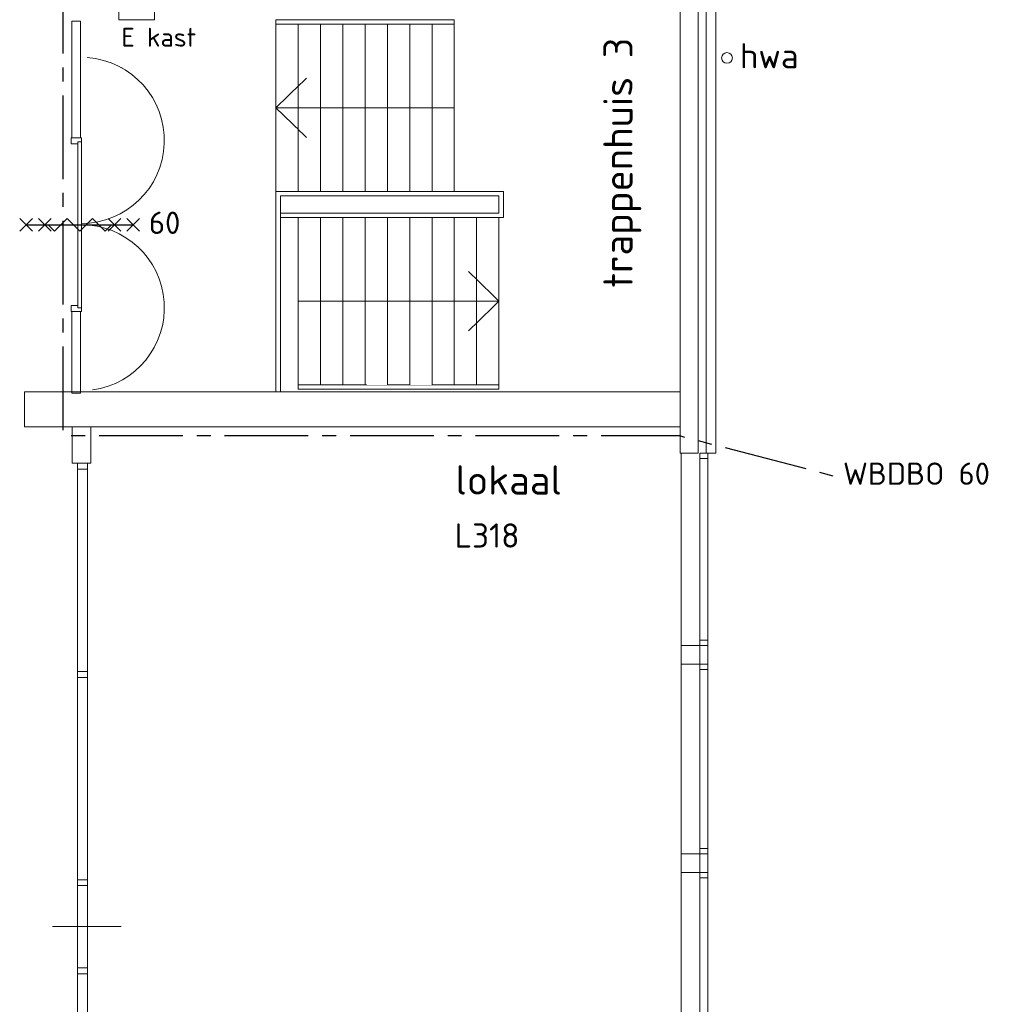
# Model space of a CAD drawing. Header units: millimetres. Extents: x -126050 to 29524, y -41406 to 36511.
# Tile 11 of 14: x -25075 to -14174, y -15178 to -4145. Entities that reach past the tile are written whole.
import ezdxf

# ---------------------------------------------------------------- set-up
doc = ezdxf.new("R2010")
doc.units = ezdxf.units.MM
doc.header["$LTSCALE"] = 100
doc.linetypes.add('B0202', pattern=[28.125, 18.75, -3.125, 3.125, -3.125])
for name, color, linetype in [('AL65_BEVEILIGING', 1, 'Continuous'), ('AT1A_TEKST', 2, 'Continuous'), ('br.compartimentering', 4, 'B0202')]:
    doc.layers.add(name, color=color, linetype=linetype)
doc.layers.add('None', color=7, linetype='Continuous', lineweight=5)
doc.styles.add('03_100', font='isocpeur.ttf')
doc.styles.add('Tekton Plus Regular', font='isocpeur.ttf')

# ---------------------------------------------------------------- blocks, each defined once
blk = doc.blocks.new('Group-57')
at = {"color": 8, "linetype": 'Continuous', "lineweight": 5}
blk.add_wipeout([(45017.5, -5977.7), (45131.5, -5977.7), (45131.5, -12686.7), (45017.5, -12686.7)], dxfattribs=at).dxf.layer = 'None'
at = {"layer": 'None', "color": 8, "linetype": 'Continuous', "lineweight": 5}
blk.add_lwpolyline([(45017.5, -5977.7), (45131.5, -5977.7), (45131.5, -12686.7), (45017.5, -12686.7)], close=True, dxfattribs=at)
at = {"color": 8, "linetype": 'Continuous', "lineweight": 5}
for points in [[(45017.5, -5977.7), (45131.5, -5977.7), (45131.5, -6043.7), (45017.5, -6043.7)], [(45017.5, -8310.7), (45131.5, -8310.7), (45131.5, -8376.7), (45017.5, -8376.7)], [(45017.5, -10643.7), (45131.5, -10643.7), (45131.5, -10709.7), (45017.5, -10709.7)], [(45017.5, -11631.7), (45131.5, -11631.7), (45131.5, -11697.7), (45017.5, -11697.7)], [(45017.5, -12619.7), (45131.5, -12619.7), (45131.5, -12686.7), (45017.5, -12686.7)]]:
    blk.add_wipeout(points, dxfattribs=at).dxf.layer = 'None'
at = {"layer": 'None', "color": 8, "linetype": 'Continuous', "lineweight": 5}
for points in [[(45017.5, -5977.7), (45131.5, -5977.7), (45131.5, -6043.7), (45017.5, -6043.7)], [(45017.5, -8310.7), (45131.5, -8310.7), (45131.5, -8376.7), (45017.5, -8376.7)], [(45017.5, -10643.7), (45131.5, -10643.7), (45131.5, -10709.7), (45017.5, -10709.7)], [(45017.5, -11631.7), (45131.5, -11631.7), (45131.5, -11697.7), (45017.5, -11697.7)], [(45017.5, -12619.7), (45131.5, -12619.7), (45131.5, -12686.7), (45017.5, -12686.7)]]:
    blk.add_lwpolyline(points, close=True, dxfattribs=at)
blk = doc.blocks.new('Group-83')
at = {"layer": 'None', "color": 8, "insert": (52442, -1271), "char_height": 279.98, "attachment_point": 1, "line_spacing_factor": 0.981329, "style": 'Tekton Plus Regular'}
blk.add_mtext('{\\H1.005x;\\lhwa}', dxfattribs=at)
at = {"color": 8, "linetype": 'Continuous', "lineweight": 5}
blk.add_wipeout([(52340, -1394), (52358, -1436), (52340, -1479), (52297, -1496), (52254, -1478), (52237, -1435), (52256, -1393), (52298, -1376)], dxfattribs=at).dxf.layer = 'None'
at = {"layer": 'None', "color": 8, "linetype": 'Continuous', "lineweight": 5}
blk.add_circle((52298, -1436), 60.1, dxfattribs=at)
blk = doc.blocks.new('60min br.w.')
at = {"layer": 'AL65_BEVEILIGING'}
for p, q in [((-671, 71), (-529, -71)), ((-671, -71), (-529, 71)), ((-600, 0), (600, 0)), ((-461, 71), (-319, -71)), ((-461, -71), (-319, 71)), ((319, -71), (461, 71)), ((319, 71), (461, -71)), ((529, -71), (671, 71)), ((529, 71), (671, -71))]:
    blk.add_line(p, q, dxfattribs=at)
blk.add_lwpolyline([(-351, 0), (-280, -71), (-139, 71), (3, -71), (144, 71), (286, -71), (356, 0)], dxfattribs=at)
at = {"layer": 'AL65_BEVEILIGING', "style": '03_100'}
blk.add_text('60', height=250, dxfattribs=at).set_placement((777, -104))

msp = doc.modelspace()

# ---------------------------------------------------------------- linework, layer by layer
at = {"layer": 'None', "color": 8, "linetype": 'Continuous', "lineweight": 5}
msp.add_line((-17662, -9001), (-17662, -36713), dxfattribs=at)
msp.add_lwpolyline([(-23964, -4046), (-23564, -4046), (-23564, -4146), (-23964, -4146)], close=True, dxfattribs=at)
at = {"layer": 'None', "color": 140, "linetype": 'Continuous', "lineweight": 15}
msp.add_lwpolyline([(-24393, -5470), (-24393, -5469), (-24393, -5265), (-24393, -4457), (-24393, -4160), (-24490, -4160), (-24490, -5265), (-24490, -5469), (-24490, -5470)], close=True, dxfattribs=at)

# ---------------------------------------------------------------- block references
at = {"layer": 'None', "color": 7}
for name in ['Group-83', 'Group-57']:
    msp.add_blockref(name, (-69446, -3138), dxfattribs=at)

# ---------------------------------------------------------------- texts
at = {"layer": 'AT1A_TEKST', "style": '03_100'}
msp.add_text('WBDBO 60', height=250, dxfattribs=at).set_placement((-15848, -9357))

# ---------------------------------------------------------------- wipeouts: each hides what was drawn before it
at = {"color": 43, "linetype": 'Continuous', "lineweight": 9}
msp.add_wipeout([(-23936, -4681), (-23093, -4681), (-23093, -4338), (-23936, -4338)], dxfattribs=at).dxf.layer = 'None'
at = {"color": 1, "linetype": 'Continuous', "lineweight": 35}
for points in [[(-18083, -7150), (-18083, -4349), (-18616, -4349), (-18616, -7150)], [(-20192, -9590), (-18933, -9590), (-18933, -9057), (-20192, -9057)]]:
    msp.add_wipeout(points, dxfattribs=at).dxf.layer = 'None'
at = {"color": 140, "linetype": 'Continuous', "lineweight": 15}
msp.add_wipeout([(-25022, -8316), (-17672, -8316), (-17672, -8706), (-25022, -8706)], dxfattribs=at).dxf.layer = 'None'
at = {"color": 8, "linetype": 'Continuous', "lineweight": 5}
msp.add_wipeout([(-17452, -9001), (-17362, -9001), (-17362, -36713), (-17452, -36713)], dxfattribs=at).dxf.layer = 'None'
at = {"color": 92, "linetype": 'Continuous', "lineweight": 25}
msp.add_wipeout([(-20201, -10163), (-19397, -10163), (-19397, -9722), (-20201, -9722)], dxfattribs=at).dxf.layer = 'None'

# ---------------------------------------------------------------- next in the draw order: linework, layer by layer
at = {"layer": 'None', "color": 8, "linetype": 'Continuous', "lineweight": 5}
msp.add_line((-24708, -14306), (-23938, -14306), dxfattribs=at)
at = {"layer": 'None', "color": 140, "linetype": 'Continuous', "lineweight": 15}
for points in [[(-24393, -7414), (-24393, -7414), (-24393, -7557), (-24393, -8123), (-24393, -8331), (-24490, -8331), (-24490, -7557), (-24490, -7414), (-24490, -7414)], [(-25022, -8316), (-17672, -8316), (-17672, -8706), (-25022, -8706)]]:
    msp.add_lwpolyline(points, close=True, dxfattribs=at)
at = {"layer": 'None', "color": 8, "linetype": 'Continuous', "lineweight": 5}
msp.add_lwpolyline([(-17452, -9001), (-17362, -9001), (-17362, -36713), (-17452, -36713)], close=True, dxfattribs=at)

# ---------------------------------------------------------------- next in the draw order: texts
at = {"layer": 'None', "color": 43, "insert": (-23936, -4236), "char_height": 211.5, "attachment_point": 1, "line_spacing_factor": 0.980773, "style": 'Tekton Plus Regular'}
msp.add_mtext('E kast', dxfattribs=at)
at = {"layer": 'None', "color": 1, "insert": (-18534, -7150), "char_height": 327.86, "attachment_point": 1, "rotation": 90, "line_spacing_factor": 0.978292, "style": 'Tekton Plus Regular'}
msp.add_mtext('trappenhuis 3', dxfattribs=at)
at = {"layer": 'None', "color": 1, "insert": (-20192, -9138), "char_height": 328.5, "attachment_point": 1, "line_spacing_factor": 0.978292, "style": 'Tekton Plus Regular'}
msp.add_mtext('lokaal ', dxfattribs=at)
at = {"layer": 'None', "color": 92, "insert": (-20201, -9789), "char_height": 271.4, "attachment_point": 1, "line_spacing_factor": 0.978292, "style": 'Tekton Plus Regular'}
msp.add_mtext('L318', dxfattribs=at)

# ---------------------------------------------------------------- next in the draw order: wipeouts: each hides what was drawn before it
at = {"color": 140, "linetype": 'Continuous', "lineweight": 15}
for points in [[(-17382, -3730), (-17272, -3730), (-17272, -3840), (-17272, -8567), (-17272, -8785), (-17272, -9001), (-17382, -9001), (-17382, -8785), (-17382, -8567), (-17382, -8365), (-17382, -3840), (-17472, -3840), (-17472, -8237), (-17472, -8790), (-17472, -9001), (-17672, -9001), (-17672, -8790), (-17672, -8460), (-17672, -8237), (-17672, -6965), (-17672, -3840), (-17672, -3730), (-17472, -3730)], [(-24486, -8706), (-24276, -8706), (-24276, -9116), (-24486, -9116)]]:
    msp.add_wipeout(points, dxfattribs=at).dxf.layer = 'None'
at = {"color": 255, "linetype": 'Continuous', "lineweight": 5}
msp.add_wipeout([(-24560, -5470), (-24360, -5470), (-24360, -7414), (-24560, -7414)], dxfattribs=at).dxf.layer = 'None'
at = {"color": 8, "linetype": 'Continuous', "lineweight": 5}
for points in [[(-17452, -11098), (-17362, -11098), (-17362, -11158), (-17452, -11158)], [(-17452, -11368), (-17362, -11368), (-17362, -11428), (-17452, -11428)], [(-17452, -13431), (-17362, -13431), (-17362, -13491), (-17452, -13491)], [(-17452, -13701), (-17362, -13701), (-17362, -13761), (-17452, -13761)]]:
    msp.add_wipeout(points, dxfattribs=at).dxf.layer = 'None'

# ---------------------------------------------------------------- next in the draw order: linework, layer by layer
at = {"layer": 'None', "color": 140, "linetype": 'Continuous', "lineweight": 15}
for points in [[(-17382, -3730), (-17272, -3730), (-17272, -3840), (-17272, -8567), (-17272, -8785), (-17272, -9001), (-17382, -9001), (-17382, -8785), (-17382, -8567), (-17382, -8365), (-17382, -3840), (-17472, -3840), (-17472, -8237), (-17472, -8790), (-17472, -9001), (-17672, -9001), (-17672, -8790), (-17672, -8460), (-17672, -8237), (-17672, -6965), (-17672, -3840), (-17672, -3730), (-17472, -3730)], [(-24486, -8706), (-24276, -8706), (-24276, -9116), (-24486, -9116)]]:
    msp.add_lwpolyline(points, close=True, dxfattribs=at)
at = {"layer": 'None', "color": 8, "linetype": 'Continuous', "lineweight": 5}
for points in [[(-17452, -11098), (-17362, -11098), (-17362, -11158), (-17452, -11158)], [(-17452, -11368), (-17362, -11368), (-17362, -11428), (-17452, -11428)], [(-17452, -13431), (-17362, -13431), (-17362, -13491), (-17452, -13491)], [(-17452, -13701), (-17362, -13701), (-17362, -13761), (-17452, -13761)]]:
    msp.add_lwpolyline(points, close=True, dxfattribs=at)

# ---------------------------------------------------------------- next in the draw order: wipeouts: each hides what was drawn before it
at = {"color": 140, "linetype": 'Continuous', "lineweight": 15}
for points in [[(-24384, -5537), (-24384, -5470), (-24498, -5470), (-24498, -5537)], [(-24498, -7347), (-24384, -7347), (-24384, -7414), (-24498, -7414)]]:
    msp.add_wipeout(points, dxfattribs=at).dxf.layer = 'None'

# ---------------------------------------------------------------- next in the draw order: linework, layer by layer
at = {"layer": 'None', "color": 140, "linetype": 'Continuous', "lineweight": 15}
for points in [[(-24384, -5537), (-24384, -5470), (-24498, -5470), (-24498, -5537)], [(-24498, -7347), (-24384, -7347), (-24384, -7414), (-24498, -7414)]]:
    msp.add_lwpolyline(points, close=True, dxfattribs=at)

# ---------------------------------------------------------------- next in the draw order: wipeouts: each hides what was drawn before it
at = {"color": 8, "linetype": 'Continuous', "lineweight": 5}
msp.add_wipeout([(-17452, -9001), (-17362, -9001), (-17362, -9061), (-17452, -9061)], dxfattribs=at).dxf.layer = 'None'
at = {"color": 140, "linetype": 'Continuous', "lineweight": 15}
for points in [[(-17662, -11158), (-17452, -11158), (-17452, -11368), (-17662, -11368)], [(-17662, -13491), (-17452, -13491), (-17452, -13701), (-17662, -13701)]]:
    msp.add_wipeout(points, dxfattribs=at).dxf.layer = 'None'

# ---------------------------------------------------------------- next in the draw order: linework, layer by layer
at = {"layer": 'None', "color": 8, "linetype": 'Continuous', "lineweight": 5}
msp.add_lwpolyline([(-17452, -9001), (-17362, -9001), (-17362, -9061), (-17452, -9061)], close=True, dxfattribs=at)
at = {"layer": 'None', "color": 140, "linetype": 'Continuous', "lineweight": 15}
for points in [[(-17662, -11158), (-17452, -11158), (-17452, -11368), (-17662, -11368)], [(-17662, -13491), (-17452, -13491), (-17452, -13701), (-17662, -13701)]]:
    msp.add_lwpolyline(points, close=True, dxfattribs=at)

# ---------------------------------------------------------------- next in the draw order: wipeouts: each hides what was drawn before it
at = {"color": 140, "linetype": 'Continuous', "lineweight": 15}
msp.add_wipeout([(-24424, -6442), (-24384, -6442), (-24384, -7372), (-24424, -7372)], dxfattribs=at).dxf.layer = 'None'

# ---------------------------------------------------------------- next in the draw order: linework, layer by layer
at = {"layer": 'None', "color": 140, "linetype": 'Continuous', "lineweight": 15}
msp.add_lwpolyline([(-24424, -6442), (-24384, -6442), (-24384, -7372), (-24424, -7372)], close=True, dxfattribs=at)

# ---------------------------------------------------------------- next in the draw order: wipeouts: each hides what was drawn before it
at = {"color": 140, "linetype": 'Continuous', "lineweight": 15}
msp.add_wipeout([(-24384, -6442), (-24384, -5512), (-24424, -5512), (-24424, -6442)], dxfattribs=at).dxf.layer = 'None'

# ---------------------------------------------------------------- next in the draw order: linework, layer by layer
at = {"layer": 'br.compartimentering', "color": 4, "linetype": 'B0202', "ltscale": 0.5, "flags": 128}
msp.add_lwpolyline([(-19147, -3084), (-19548, -4045), (-24590, -4045), (-24590, -8806), (-17684, -8806), (-15931, -9262)], dxfattribs=at)
at = {"layer": 'None', "color": 140, "linetype": 'Continuous', "lineweight": 15}
msp.add_lwpolyline([(-24384, -6442), (-24384, -5512), (-24424, -5512), (-24424, -6442)], close=True, dxfattribs=at)
for centre, start, end in [((-24384, -5498), 270, 85.8892), ((-24384, -7372), 277.7453, 90)]:
    msp.add_arc(centre, 930, start, end, dxfattribs=at)

# ---------------------------------------------------------------- next in the draw order: block references
at = {"layer": 'AL65_BEVEILIGING'}
msp.add_blockref('60min br.w.', (-24404, -6442), dxfattribs=at)

# ---------------------------------------------------------------- next in the draw order: wipeouts: each hides what was drawn before it
at = {"color": 8, "linetype": 'Continuous', "lineweight": 5}
for points in [[(-22204, -4146), (-20204, -4146), (-20204, -4194), (-22204, -4194)], [(-20704, -6361), (-20704, -6763), (-20522, -6361)], [(-21954, -8237), (-19704, -8237), (-19704, -8286), (-21954, -8286)]]:
    msp.add_wipeout(points, dxfattribs=at).dxf.layer = 'None'

# ---------------------------------------------------------------- next in the draw order: linework, layer by layer
at = {"layer": 'None', "color": 8, "linetype": 'Continuous', "lineweight": 5}
for points in [[(-22204, -4146), (-20204, -4146), (-20204, -4194), (-22204, -4194)], [(-21954, -8237), (-19704, -8237), (-19704, -8286), (-21954, -8286)]]:
    msp.add_lwpolyline(points, close=True, dxfattribs=at)

# ---------------------------------------------------------------- next in the draw order: wipeouts: each hides what was drawn before it
at = {"color": 8, "linetype": 'Continuous', "lineweight": 5}
for points in [[(-21454, -4194), (-21204, -4194), (-21204, -6071), (-21454, -6071)], [(-20454, -4194), (-20204, -4194), (-20204, -6071), (-20454, -6071)], [(-19954, -6361), (-19704, -6361), (-19704, -8237), (-19954, -8237)]]:
    msp.add_wipeout(points, dxfattribs=at).dxf.layer = 'None'

# ---------------------------------------------------------------- next in the draw order: linework, layer by layer
at = {"layer": 'None', "color": 8, "linetype": 'Continuous', "lineweight": 5}
for points in [[(-21454, -4194), (-21204, -4194), (-21204, -6071), (-21454, -6071)], [(-20454, -4194), (-20204, -4194), (-20204, -6071), (-20454, -6071)], [(-19954, -6361), (-19704, -6361), (-19704, -8237), (-19954, -8237)]]:
    msp.add_lwpolyline(points, close=True, dxfattribs=at)

# ---------------------------------------------------------------- next in the draw order: wipeouts: each hides what was drawn before it
at = {"color": 8, "linetype": 'Continuous', "lineweight": 5}
for points in [[(-20704, -4194), (-20454, -4194), (-20454, -6071), (-20704, -6071)], [(-20204, -6361), (-19954, -6361), (-19954, -8237), (-20204, -8237)]]:
    msp.add_wipeout(points, dxfattribs=at).dxf.layer = 'None'

# ---------------------------------------------------------------- next in the draw order: linework, layer by layer
at = {"layer": 'None', "color": 8, "linetype": 'Continuous', "lineweight": 5}
for q in [(-20046, -6966), (-20046, -7632)]:
    msp.add_line((-19704, -7299), q, dxfattribs=at)
for points in [[(-20704, -4194), (-20454, -4194), (-20454, -6071), (-20704, -6071)], [(-20204, -6361), (-19954, -6361), (-19954, -8237), (-20204, -8237)]]:
    msp.add_lwpolyline(points, close=True, dxfattribs=at)

# ---------------------------------------------------------------- next in the draw order: wipeouts: each hides what was drawn before it
at = {"color": 8, "linetype": 'Continuous', "lineweight": 5}
for points in [[(-20954, -4194), (-20704, -4194), (-20704, -6071), (-20954, -6071)], [(-20204, -6361), (-20338, -6361), (-20454, -6616), (-20454, -8237), (-20204, -8237)]]:
    msp.add_wipeout(points, dxfattribs=at).dxf.layer = 'None'

# ---------------------------------------------------------------- next in the draw order: linework, layer by layer
at = {"layer": 'None', "color": 8, "linetype": 'Continuous', "lineweight": 5}
msp.add_lwpolyline([(-20954, -4194), (-20704, -4194), (-20704, -6071), (-20954, -6071)], close=True, dxfattribs=at)

# ---------------------------------------------------------------- next in the draw order: wipeouts: each hides what was drawn before it
at = {"color": 8, "linetype": 'Continuous', "lineweight": 5}
msp.add_wipeout([(-20454, -8237), (-20454, -6616), (-20704, -7169), (-20704, -8237)], dxfattribs=at).dxf.layer = 'None'

# ---------------------------------------------------------------- next in the draw order: linework, layer by layer
at = {"layer": 'None', "color": 8, "linetype": 'Continuous', "lineweight": 5}
msp.add_line((-20454, -8237), (-20204, -8237), dxfattribs=at)

# ---------------------------------------------------------------- next in the draw order: wipeouts: each hides what was drawn before it
at = {"color": 8, "linetype": 'Continuous', "lineweight": 5}
for points in [[(-21204, -4194), (-20954, -4194), (-20954, -6071), (-21204, -6071)], [(-20954, -6361), (-20954, -7317), (-20704, -6763), (-20704, -6361)]]:
    msp.add_wipeout(points, dxfattribs=at).dxf.layer = 'None'

# ---------------------------------------------------------------- next in the draw order: linework, layer by layer
at = {"layer": 'None', "color": 8, "linetype": 'Continuous', "lineweight": 5}
msp.add_lwpolyline([(-21204, -4194), (-20954, -4194), (-20954, -6071), (-21204, -6071)], close=True, dxfattribs=at)

# ---------------------------------------------------------------- next in the draw order: wipeouts: each hides what was drawn before it
at = {"color": 8, "linetype": 'Continuous', "lineweight": 5}
msp.add_wipeout([(-20954, -8237), (-20704, -8237), (-20704, -7169), (-20954, -7723)], dxfattribs=at).dxf.layer = 'None'

# ---------------------------------------------------------------- next in the draw order: wipeouts: each hides what was drawn before it
msp.add_wipeout([(-21204, -6361), (-21204, -7870), (-20954, -7317), (-20954, -6361)], dxfattribs=at).dxf.layer = 'None'

# ---------------------------------------------------------------- next in the draw order: wipeouts: each hides what was drawn before it
for points in [[(-19654, -6071), (-19654, -6361), (-19704, -6361), (-20927, -6361), (-20927, -6312), (-19704, -6312), (-19704, -6119), (-20927, -6119), (-20927, -6071), (-19704, -6071)], [(-20954, -8237), (-20954, -7723), (-21186, -8237)]]:
    msp.add_wipeout(points, dxfattribs=at).dxf.layer = 'None'

# ---------------------------------------------------------------- next in the draw order: linework, layer by layer
at = {"layer": 'None', "color": 8, "linetype": 'Continuous', "lineweight": 5}
for p, q in [((-19704, -6071), (-19654, -6071)), ((-19704, -6312), (-19704, -6119)), ((-19654, -6071), (-19654, -6361)), ((-20704, -8237), (-20704, -6361)), ((-20454, -6361), (-20454, -8237)), ((-20204, -6361), (-20338, -6361)), ((-20204, -8237), (-20204, -6361)), ((-19654, -6361), (-19704, -6361)), ((-20954, -8237), (-20704, -8237))]:
    msp.add_line(p, q, dxfattribs=at)

# ---------------------------------------------------------------- next in the draw order: wipeouts: each hides what was drawn before it
at = {"color": 8, "linetype": 'Continuous', "lineweight": 5}
msp.add_wipeout([(-21454, -6361), (-21454, -8237), (-21370, -8237), (-21204, -7870), (-21204, -6361)], dxfattribs=at).dxf.layer = 'None'

# ---------------------------------------------------------------- next in the draw order: wipeouts: each hides what was drawn before it
msp.add_wipeout([(-21704, -6361), (-21454, -6361), (-21454, -8237), (-21704, -8237)], dxfattribs=at).dxf.layer = 'None'

# ---------------------------------------------------------------- next in the draw order: linework, layer by layer
at = {"layer": 'None', "color": 8, "linetype": 'Continuous', "lineweight": 5}
msp.add_line((-21454, -8237), (-21370, -8237), dxfattribs=at)
msp.add_lwpolyline([(-21704, -6361), (-21454, -6361), (-21454, -8237), (-21704, -8237)], close=True, dxfattribs=at)

# ---------------------------------------------------------------- next in the draw order: wipeouts: each hides what was drawn before it
at = {"color": 8, "linetype": 'Continuous', "lineweight": 5}
msp.add_wipeout([(-21954, -6361), (-21704, -6361), (-21704, -8237), (-21954, -8237)], dxfattribs=at).dxf.layer = 'None'

# ---------------------------------------------------------------- next in the draw order: linework, layer by layer
at = {"layer": 'None', "color": 8, "linetype": 'Continuous', "lineweight": 5}
msp.add_line((-21954, -7299), (-19704, -7299), dxfattribs=at)
msp.add_lwpolyline([(-21954, -6361), (-21704, -6361), (-21704, -8237), (-21954, -8237)], close=True, dxfattribs=at)

# ---------------------------------------------------------------- next in the draw order: wipeouts: each hides what was drawn before it
at = {"color": 8, "linetype": 'Continuous', "lineweight": 5}
msp.add_wipeout([(-20927, -6071), (-20927, -6119), (-21500, -6119), (-21888, -6119), (-22154, -6119), (-22154, -6312), (-20927, -6312), (-20927, -6361), (-22154, -6361), (-22204, -6361), (-22204, -6071), (-22154, -6071), (-21888, -6071), (-21500, -6071)], dxfattribs=at).dxf.layer = 'None'

# ---------------------------------------------------------------- next in the draw order: linework, layer by layer
at = {"layer": 'None', "color": 8, "linetype": 'Continuous', "lineweight": 5}
for p, q in [((-22154, -6312), (-19704, -6312)), ((-19704, -6361), (-22154, -6361)), ((-21454, -6361), (-21454, -8237)), ((-21204, -6361), (-21454, -6361)), ((-21204, -6361), (-21204, -7870)), ((-20954, -6361), (-21204, -6361)), ((-21204, -8237), (-21204, -6361)), ((-20954, -8237), (-20954, -6361))]:
    msp.add_line(p, q, dxfattribs=at)

# ---------------------------------------------------------------- next in the draw order: wipeouts: each hides what was drawn before it
at = {"color": 8, "linetype": 'Continuous', "lineweight": 5}
msp.add_wipeout([(-21704, -4194), (-21454, -4194), (-21454, -6071), (-21704, -6071)], dxfattribs=at).dxf.layer = 'None'

# ---------------------------------------------------------------- next in the draw order: linework, layer by layer
at = {"layer": 'None', "color": 8, "linetype": 'Continuous', "lineweight": 5}
for p, q in [((-21500, -6071), (-19704, -6071)), ((-19704, -6119), (-21500, -6119))]:
    msp.add_line(p, q, dxfattribs=at)
msp.add_lwpolyline([(-21704, -4194), (-21454, -4194), (-21454, -6071), (-21704, -6071)], close=True, dxfattribs=at)

# ---------------------------------------------------------------- next in the draw order: wipeouts: each hides what was drawn before it
at = {"color": 8, "linetype": 'Continuous', "lineweight": 5}
msp.add_wipeout([(-21954, -4194), (-21704, -4194), (-21704, -6071), (-21954, -6071)], dxfattribs=at).dxf.layer = 'None'

# ---------------------------------------------------------------- next in the draw order: linework, layer by layer
at = {"layer": 'None', "color": 8, "linetype": 'Continuous', "lineweight": 5}
for p, q in [((-21888, -6071), (-21500, -6071)), ((-21500, -6119), (-21888, -6119))]:
    msp.add_line(p, q, dxfattribs=at)
msp.add_lwpolyline([(-21954, -4194), (-21704, -4194), (-21704, -6071), (-21954, -6071)], close=True, dxfattribs=at)

# ---------------------------------------------------------------- next in the draw order: wipeouts: each hides what was drawn before it
at = {"color": 8, "linetype": 'Continuous', "lineweight": 5}
msp.add_wipeout([(-22204, -4194), (-21954, -4194), (-21954, -6071), (-22204, -6071)], dxfattribs=at).dxf.layer = 'None'

# ---------------------------------------------------------------- next in the draw order: linework, layer by layer
at = {"layer": 'None', "color": 8, "linetype": 'Continuous', "lineweight": 5}
for p, q in [((-22204, -5132), (-21862, -4799)), ((-22204, -5132), (-21862, -5465)), ((-20204, -5132), (-22204, -5132)), ((-22204, -6119), (-22204, -6071)), ((-22204, -6071), (-22154, -6071)), ((-22204, -8316), (-22204, -6119)), ((-22154, -6071), (-21888, -6071)), ((-21888, -6119), (-22154, -6119)), ((-22154, -6119), (-22154, -8316))]:
    msp.add_line(p, q, dxfattribs=at)
msp.add_lwpolyline([(-22204, -4194), (-21954, -4194), (-21954, -6071), (-22204, -6071)], close=True, dxfattribs=at)

doc.saveas('drawing.dxf')
